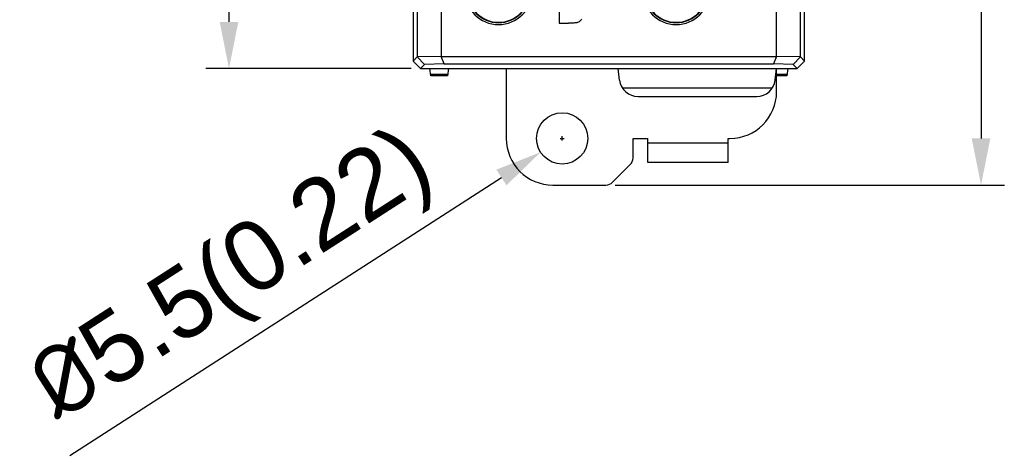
# Model space of a CAD drawing. Header units: millimetres. Extents: x 4414 to 5520, y -269 to 495.
# Tile 37 of 53: x 4905 to 5011, y -112 to -65. Entities that reach past the tile are written whole.
import ezdxf

# ---------------------------------------------------------------- set-up
doc = ezdxf.new("R2010")
doc.units = ezdxf.units.MM
doc.header["$LTSCALE"] = 23.1
doc.header["$PDMODE"] = 3
doc.header["$PDSIZE"] = 0.31
doc.layers.get('0').update_dxf_attribs({"linetype": 'CONTINUOUS'})
doc.layers.get('Defpoints').update_dxf_attribs({"linetype": 'CONTINUOUS'})
doc.layers.add('02___PRT_ALL_AXES', color=7, linetype='CONTINUOUS')
doc.styles.get("Standard").update_dxf_attribs({"font": 'arial.ttf'})
doc.dimstyles.new('DIMSTYLE_2$0', dxfattribs={"dimtxt": 2.5, "dimasz": 3, "dimexe": 0.18, "dimexo": 0.0625, "dimgap": 0.09, "dimtad": 1, "dimdec": 0, "dimdsep": 46, "dimtxsty": 'Standard', "dimblk": '_FILLED', "dimcen": 0.09, "dimadec": 0, "dimazin": 0, "dimtp": 0.01, "dimtm": 0.01, "dimtfac": 1, "dimtdec": 0, "dimtofl": 0, "dimtmove": 0, "dimatfit": 3, "dimldrblk": '_FILLED', "dimfxl": 0, "dimtolj": 1, "dimarcsym": 0})
doc.dimstyles.new('DIMSTYLE_2$3', dxfattribs={"dimtxt": 2.5, "dimasz": 3, "dimexe": 0.18, "dimexo": 0.0625, "dimgap": 0.09, "dimtad": 1, "dimdec": 0, "dimdsep": 46, "dimtxsty": 'Standard', "dimblk": '_FILLED', "dimcen": 0.09, "dimadec": 0, "dimazin": 0, "dimtp": 0.01, "dimtm": 0.01, "dimtfac": 1, "dimtdec": 0, "dimtofl": 0, "dimtmove": 0, "dimatfit": 3, "dimldrblk": '_FILLED', "dimfxl": 0, "dimtolj": 1, "dimarcsym": 0})

# ---------------------------------------------------------------- blocks, each defined once
blk = doc.blocks.new('_FILLED')
at = {"color": 0, "linetype": 'ByBlock'}
blk.add_solid([(0, 0), (-1, 0.2), (-1, -0.2)], dxfattribs=at)
blk = doc.blocks.new('*D137')
at = {"color": 0, "linetype": 'Continuous', "lineweight": -2}
for p, q in [((4947.28, 99.62), (4925.23, 99.62)), ((4927.73, 94.62), (4927.73, -65.38)), ((4947.28, -70.38), (4925.23, -70.38))]:
    blk.add_line(p, q, dxfattribs=at)
at = {"layer": 'Defpoints', "color": 0, "linetype": 'Continuous'}
for p in [(4948.28, 99.62), (4927.73, -70.38), (4948.28, -70.38)]:
    blk.add_point(p, dxfattribs=at)
at = {"color": 0, "linetype": 'Continuous', "lineweight": -2, "xscale": 5, "yscale": 5, "zscale": 5}
for p, rotation in [((4927.73, 99.62), 90), ((4927.73, -70.38), 270)]:
    blk.add_blockref('_FILLED', p, dxfattribs=dict(at, rotation=rotation))
at = {"color": 0, "linetype": 'Continuous', "insert": (4921.57, 14.62), "char_height": 7.5, "attachment_point": 5, "rotation": 90}
blk.add_mtext('\\A1;170(6.69)', dxfattribs=at)
blk = doc.blocks.new('*D138')
at = {"color": 0, "linetype": 'Continuous', "lineweight": -2}
for p, q in [((4985.48, 112.12), (5010.91, 112.12)), ((5008.41, 107.12), (5008.41, -77.88)), ((4969.16, -82.88), (5010.91, -82.88))]:
    blk.add_line(p, q, dxfattribs=at)
at = {"layer": 'Defpoints', "color": 0, "linetype": 'Continuous'}
for p in [(4984.48, 112.12), (4968.16, -82.88), (5008.41, -82.88)]:
    blk.add_point(p, dxfattribs=at)
at = {"color": 0, "linetype": 'Continuous', "lineweight": -2, "xscale": 5, "yscale": 5, "zscale": 5}
for p, rotation in [((5008.41, 112.12), 90), ((5008.41, -82.88), 270)]:
    blk.add_blockref('_FILLED', p, dxfattribs=dict(at, rotation=rotation))
at = {"color": 0, "linetype": 'Continuous', "insert": (5002.24, 15.06), "char_height": 7.5, "attachment_point": 5, "rotation": 90}
blk.add_mtext('\\A1;195(7.68)', dxfattribs=at)
blk = doc.blocks.new('*D254')
at = {"color": 0, "linetype": 'Continuous', "lineweight": -2}
for p, q in [((4963.25, -77.88), (4963.7, -77.88)), ((4963.48, -78.1), (4963.48, -77.65)), ((4910.66, -111.87), (4956.96, -82.07))]:
    blk.add_line(p, q, dxfattribs=at)
at = {"layer": 'Defpoints', "color": 0, "linetype": 'Continuous'}
for p in [(4965.79, -76.39), (4961.16, -79.36)]:
    blk.add_point(p, dxfattribs=at)
at = {"color": 0, "linetype": 'Continuous', "lineweight": -2, "xscale": 5, "yscale": 5, "zscale": 5, "rotation": 32.76485574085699}
blk.add_blockref('_FILLED', (4961.16, -79.36), dxfattribs=at)
at = {"color": 0, "linetype": 'Continuous', "insert": (4928.37, -93.14), "char_height": 7.5, "attachment_point": 5, "rotation": 32.7649}
blk.add_mtext('\\A1;{\\fISOCPEUR|b0|i0|c0|p34;%%C}5.5(0.22)', dxfattribs=at)

msp = doc.modelspace()

# ---------------------------------------------------------------- linework, layer by layer
at = {"color": 0, "linetype": 'Continuous'}
for p, q in [((4947.477, 98.824), (4947.477, -69.576)), ((4989.477, -69.576), (4989.477, 98.824)), ((4947.923, 72.177), (4947.923, -69.13)), ((4950.488, 72.111), (4950.488, -69.079)), ((4986.467, -69.085), (4986.467, 72.111)), ((4989.032, -69.13), (4989.032, 72.177)), ((4963.135, -62.477), (4963.135, -65.508)), ((4963.135, -65.508), (4964.167, -65.508)), ((4947.923, -69.13), (4947.477, -69.576)), ((4948.278, -70.376), (4947.477, -69.576)), ((4950.488, -69.079), (4947.923, -69.145)), ((4947.923, -69.145), (4948.714, -69.939)), ((4950.813, -69.886), (4950.488, -69.079)), ((4950.488, -69.085), (4986.467, -69.085)), ((4986.467, -69.079), (4986.141, -69.886)), ((4989.032, -69.145), (4986.467, -69.079)), ((4989.032, -69.13), (4988.24, -69.939)), ((4989.477, -69.576), (4988.677, -70.376)), ((4989.032, -69.13), (4989.477, -69.576)), ((4948.714, -69.939), (4948.278, -70.376)), ((4948.278, -70.376), (4988.677, -70.376)), ((4950.813, -69.886), (4948.714, -69.939)), ((4949.376, -71.176), (4949.277, -70.376)), ((4950.813, -69.886), (4986.141, -69.886)), ((4951.277, -70.376), (4951.179, -71.176)), ((4969.63, -71.62), (4969.477, -70.376)), ((4988.24, -69.939), (4986.141, -69.886)), ((4986.325, -71.62), (4986.477, -70.376)), ((4986.477, -72.876), (4986.477, -70.376)), ((4987.677, -70.376), (4987.579, -71.176)), ((4988.24, -69.939), (4988.677, -70.376)), ((4951.197, -71.029), (4949.358, -71.029)), ((4951.179, -71.176), (4949.376, -71.176)), ((4987.597, -71.029), (4986.477, -71.029)), ((4987.579, -71.176), (4986.477, -71.176)), ((4985.995, -72.498), (4969.959, -72.498)), ((4971.615, -73.376), (4984.34, -73.376)), ((4972.677, -80.476), (4972.677, -77.876)), ((4981.277, -77.876), (4981.477, -77.876)), ((4981.277, -80.476), (4981.277, -77.876)), ((4981.277, -78.376), (4972.677, -78.376)), ((4981.277, -80.476), (4972.677, -80.476))]:
    msp.add_line(p, q, dxfattribs=at)
msp.add_lwpolyline([(4965.552, -65.082), (4965.498, -65.163), (4965.436, -65.239), (4965.367, -65.305), (4965.291, -65.359), (4965.209, -65.402), (4965.122, -65.438), (4965.031, -65.465), (4964.936, -65.483), (4964.837, -65.497), (4964.737, -65.505), (4964.633, -65.509), (4964.525, -65.511), (4964.411, -65.512), (4964.291, -65.511), (4964.167, -65.508)], dxfattribs=at)
for centre, radius, start, end in [((4956.652, -62.076), 3.585, 180, 0), ((4956.652, -62.076), 3.385, 180, 0), ((4956.652, -62.076), 3.357, 180, 0), ((4956.652, -62.076), 3.35, 180, 0), ((4975.702, -62.076), 3.585, 180, 0), ((4975.702, -62.076), 3.385, 180, 0), ((4975.702, -62.076), 3.357, 180, 0), ((4975.702, -62.076), 3.35, 180, 0), ((4988.526, -70.103), 0.3, 269, 294.52179), ((4971.615, -71.376), 2, 187, 270), ((4984.34, -71.376), 2, 270, 353), ((4981.477, -72.876), 5, 270, 0)]:
    msp.add_arc(centre, radius, start, end, dxfattribs=at)
at = {"layer": '02___PRT_ALL_AXES', "color": 0, "linetype": 'Continuous'}
for p, q in [((4957.477, -70.376), (4957.477, -77.876)), ((4971.077, -77.876), (4972.677, -77.876)), ((4971.077, -79.962), (4971.077, -77.876)), ((4968.87, -82.583), (4970.784, -80.669)), ((4962.477, -82.876), (4968.163, -82.876))]:
    msp.add_line(p, q, dxfattribs=at)
msp.add_circle((4963.477, -77.876), 2.75, dxfattribs=at)
for centre, radius, start, end in [((4962.477, -77.876), 5, 180, 270), ((4970.077, -79.962), 1, 315, 0), ((4968.163, -81.876), 1, 270, 315)]:
    msp.add_arc(centre, radius, start, end, dxfattribs=at)

# ---------------------------------------------------------------- dimensions: what is measured, and where the dimension line sits
at = {"color": 0, "linetype": 'Continuous'}
for base, p1, p2, text, picture, middle in [((5008.406, -82.876), (4984.477, 112.124), (4968.163, -82.876), '<>(7.68)', '*D138', (5008.406, 15.06)), ((4927.734, -70.376), (4948.278, 99.624), (4948.278, -70.376), '<>(6.69)', '*D137', (4927.734, 14.624))]:
    dim = msp.add_linear_dim(base=base, p1=p1, p2=p2, angle=270, text=text, dimstyle='DIMSTYLE_2$0', override={"dimscale": 2.5, "dimtxt": 3, "dimasz": 2, "dimexe": 1, "dimexo": 0.4, "dimgap": 0.5, "dimtad": 3, "dimdec": 2}, dxfattribs=at)
    dim.commit()
    dim.dimension.update_dxf_attribs({"geometry": picture, "text_midpoint": middle, "dimtype": 160})
dim = msp.add_diameter_dim_2p(p1=(4965.79, -76.388), p2=(4961.165, -79.364), text='{\\fISOCPEUR|b0|i0|c0|p34;%%C}5.5(0.22)', dimstyle='DIMSTYLE_2$3', override={"dimscale": 2.5, "dimtxt": 3, "dimasz": 2, "dimexe": 1, "dimexo": 0.4, "dimgap": 0.5, "dimtad": 3, "dimdec": 2}, dxfattribs=at)
dim.commit()
dim.dimension.update_dxf_attribs({"geometry": '*D254', "text_midpoint": (4928.372, -93.136)})

doc.saveas('drawing.dxf')
